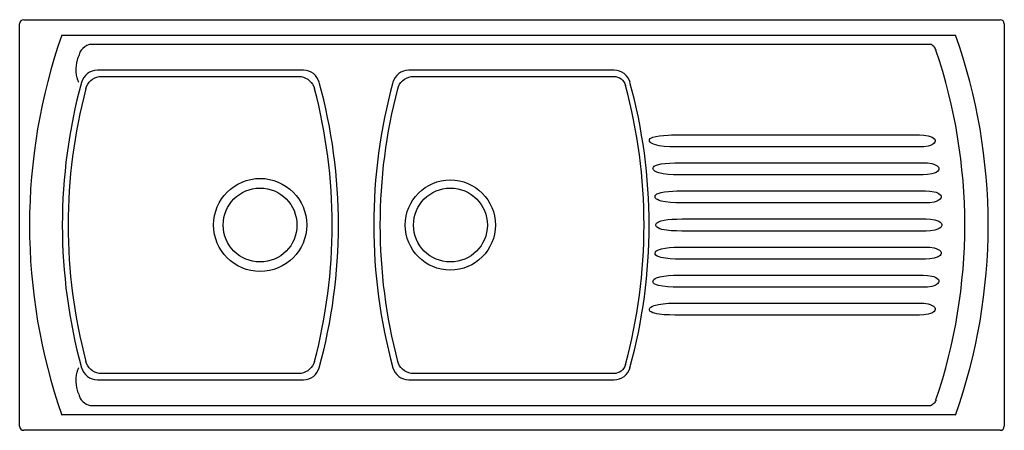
# Model space of a CAD drawing. Header units: millimetres. Extents: x 1327.53 to 1328.73, y 1492.64 to 1493.14.
import ezdxf

# ---------------------------------------------------------------- set-up
doc = ezdxf.new("R2010")
doc.units = ezdxf.units.MM
doc.layers.add('SANINDUSA', color=3, linetype='Continuous')

msp = doc.modelspace()

# ---------------------------------------------------------------- linework, layer by layer
at = {"layer": 'SANINDUSA'}
for p, q in [((1327.5346, 1492.6494), (1327.5346, 1493.1394)), ((1327.5396, 1493.1444), (1328.7296, 1493.1444)), ((1328.7346, 1493.1394), (1328.7346, 1492.6494)), ((1327.5862, 1493.1258), (1328.6752, 1493.1258)), ((1327.6208, 1493.1145), (1328.6446, 1493.1145)), ((1327.8805, 1493.0829), (1327.6293, 1493.0829)), ((1328.2592, 1493.0829), (1328.0088, 1493.0829)), ((1327.6345, 1493.0754), (1327.8747, 1493.0753)), ((1328.0146, 1493.0753), (1328.2586, 1493.0754)), ((1328.3331, 1493.0042), (1328.3338, 1493.0042)), ((1328.3338, 1493.0042), (1328.6313, 1493.0042)), ((1328.3353, 1492.9895), (1328.3335, 1492.9895)), ((1328.6313, 1492.9895), (1328.3353, 1492.9895)), ((1328.3377, 1492.9702), (1328.3382, 1492.9702)), ((1328.3382, 1492.9702), (1328.6358, 1492.9702)), ((1328.3391, 1492.9556), (1328.3381, 1492.9556)), ((1328.6358, 1492.9556), (1328.3391, 1492.9556)), ((1328.3406, 1492.936), (1328.3409, 1492.936)), ((1328.3409, 1492.936), (1328.6385, 1492.936)), ((1328.3413, 1492.9214), (1328.3408, 1492.9214)), ((1328.6385, 1492.9214), (1328.3413, 1492.9214)), ((1328.3418, 1492.9018), (1328.6394, 1492.9018)), ((1328.3418, 1492.9018), (1328.3418, 1492.9018)), ((1328.3418, 1492.8871), (1328.3418, 1492.8871)), ((1328.6394, 1492.8871), (1328.3418, 1492.8871)), ((1328.3408, 1492.8675), (1328.3413, 1492.8675)), ((1328.3413, 1492.8675), (1328.6385, 1492.8675)), ((1328.3409, 1492.8529), (1328.3406, 1492.8529)), ((1328.6385, 1492.8529), (1328.3409, 1492.8529)), ((1328.3381, 1492.8333), (1328.3391, 1492.8333)), ((1328.3391, 1492.8333), (1328.6358, 1492.8333)), ((1328.3382, 1492.8187), (1328.3377, 1492.8187)), ((1328.6358, 1492.8187), (1328.3382, 1492.8187)), ((1328.3335, 1492.7994), (1328.3353, 1492.7993)), ((1328.3353, 1492.7993), (1328.6313, 1492.7993)), ((1328.3338, 1492.7847), (1328.3331, 1492.7847)), ((1328.6313, 1492.7847), (1328.3338, 1492.7847)), ((1327.6293, 1492.706), (1327.8805, 1492.706)), ((1327.8747, 1492.7136), (1327.6345, 1492.7135)), ((1328.0088, 1492.706), (1328.2592, 1492.706)), ((1328.2586, 1492.7135), (1328.0146, 1492.7136)), ((1328.6446, 1492.6744), (1327.6208, 1492.6744)), ((1328.6752, 1492.6631), (1327.5862, 1492.6631)), ((1328.7296, 1492.6444), (1327.5396, 1492.6444))]:
    msp.add_line(p, q, dxfattribs=at)
at = {"layer": 'SANINDUSA', "flags": 128}
for points in [[(1327.6208, 1493.1145), (1327.6186, 1493.1139), (1327.6165, 1493.113)], [(1328.6514, 1493.1073), (1328.6508, 1493.1086), (1328.6502, 1493.1098), (1328.6494, 1493.1109), (1328.6486, 1493.1119), (1328.6477, 1493.1128), (1328.6467, 1493.1135), (1328.6456, 1493.1141), (1328.6446, 1493.1145)], [(1327.6066, 1493.0684), (1327.6066, 1493.0684), (1327.6066, 1493.0685), (1327.6065, 1493.0687), (1327.6062, 1493.0693), (1327.6055, 1493.071), (1327.6047, 1493.0737), (1327.604, 1493.0768), (1327.6036, 1493.0809), (1327.6036, 1493.0854), (1327.6039, 1493.0888), (1327.6044, 1493.0921), (1327.6061, 1493.0989)], [(1327.6152, 1493.0606), (1327.6162, 1493.0633), (1327.6175, 1493.0659), (1327.6192, 1493.0682), (1327.6212, 1493.0703), (1327.6235, 1493.0721), (1327.6261, 1493.0735), (1327.6288, 1493.0746), (1327.6316, 1493.0752), (1327.6345, 1493.0754)], [(1327.8747, 1493.0753), (1327.8776, 1493.0751), (1327.8804, 1493.0745), (1327.8831, 1493.0734), (1327.8857, 1493.072), (1327.888, 1493.0702), (1327.89, 1493.0681), (1327.8917, 1493.0658), (1327.893, 1493.0632), (1327.894, 1493.0604)], [(1327.9953, 1493.0604), (1327.9962, 1493.0632), (1327.9976, 1493.0658), (1327.9993, 1493.0681), (1328.0013, 1493.0702), (1328.0036, 1493.072), (1328.0061, 1493.0734), (1328.0089, 1493.0745), (1328.0117, 1493.0751), (1328.0146, 1493.0753)], [(1328.2586, 1493.0754), (1328.261, 1493.0752), (1328.2634, 1493.0746), (1328.2656, 1493.0737), (1328.2677, 1493.0723), (1328.2695, 1493.0707), (1328.271, 1493.0688), (1328.2722, 1493.0667), (1328.2731, 1493.0644)], [(1328.3335, 1492.9895), (1328.3268, 1492.9897), (1328.3202, 1492.9902), (1328.3141, 1492.991), (1328.3085, 1492.9923), (1328.3061, 1492.9932), (1328.3039, 1492.9946), (1328.3031, 1492.9953), (1328.3024, 1492.9964), (1328.3022, 1492.9969), (1328.3021, 1492.9975), (1328.3022, 1492.9981), (1328.3024, 1492.9987), (1328.3031, 1492.9997), (1328.3045, 1493.0006), (1328.3062, 1493.0014), (1328.31, 1493.0024), (1328.3144, 1493.0031), (1328.3194, 1493.0036), (1328.3249, 1493.004), (1328.3289, 1493.0041), (1328.3331, 1493.0042)], [(1328.6313, 1493.0042), (1328.6366, 1493.004), (1328.6418, 1493.0031), (1328.6444, 1493.0024), (1328.6468, 1493.0014), (1328.6485, 1493.0003), (1328.6499, 1492.9988), (1328.6504, 1492.9976), (1328.6505, 1492.9964), (1328.6501, 1492.9954), (1328.6492, 1492.9941), (1328.6471, 1492.9925), (1328.6445, 1492.9914), (1328.6419, 1492.9906), (1328.6366, 1492.9898), (1328.6313, 1492.9895)], [(1328.3381, 1492.9556), (1328.3315, 1492.9557), (1328.3249, 1492.9561), (1328.3189, 1492.9568), (1328.3134, 1492.9579), (1328.311, 1492.9588), (1328.3088, 1492.9599), (1328.3078, 1492.9607), (1328.3069, 1492.9617), (1328.3066, 1492.9623), (1328.3065, 1492.9629), (1328.3064, 1492.9636), (1328.3065, 1492.9641), (1328.3069, 1492.9648), (1328.3078, 1492.9659), (1328.3097, 1492.967), (1328.3119, 1492.9678), (1328.3164, 1492.9688), (1328.3215, 1492.9695), (1328.327, 1492.9699), (1328.3329, 1492.9701), (1328.3377, 1492.9702)], [(1328.6358, 1492.9702), (1328.6411, 1492.97), (1328.6463, 1492.9692), (1328.6489, 1492.9684), (1328.6513, 1492.9674), (1328.653, 1492.9663), (1328.6544, 1492.9648), (1328.6549, 1492.9637), (1328.6549, 1492.9624), (1328.6546, 1492.9614), (1328.6537, 1492.9601), (1328.6515, 1492.9585), (1328.649, 1492.9574), (1328.6463, 1492.9566), (1328.6411, 1492.9558), (1328.6358, 1492.9556)], [(1328.3408, 1492.9214), (1328.3343, 1492.9215), (1328.3278, 1492.9219), (1328.3219, 1492.9225), (1328.3163, 1492.9235), (1328.3139, 1492.9243), (1328.3118, 1492.9253), (1328.3108, 1492.9259), (1328.3099, 1492.9268), (1328.3093, 1492.9277), (1328.3091, 1492.9283), (1328.309, 1492.929), (1328.3091, 1492.9295), (1328.3093, 1492.9302), (1328.31, 1492.9312), (1328.3113, 1492.9322), (1328.3128, 1492.933), (1328.3164, 1492.9341), (1328.3206, 1492.9349), (1328.3255, 1492.9354), (1328.3308, 1492.9358), (1328.3356, 1492.936), (1328.3406, 1492.936)], [(1328.6385, 1492.936), (1328.6438, 1492.9358), (1328.649, 1492.935), (1328.6516, 1492.9343), (1328.654, 1492.9332), (1328.6557, 1492.9321), (1328.6571, 1492.9306), (1328.6576, 1492.9295), (1328.6576, 1492.9283), (1328.6573, 1492.9272), (1328.6564, 1492.9259), (1328.6542, 1492.9243), (1328.6517, 1492.9232), (1328.649, 1492.9224), (1328.6438, 1492.9216), (1328.6385, 1492.9214)], [(1328.3418, 1492.8871), (1328.3353, 1492.8872), (1328.3288, 1492.8875), (1328.3228, 1492.8881), (1328.3173, 1492.8891), (1328.3149, 1492.8898), (1328.3128, 1492.8908), (1328.3109, 1492.8921), (1328.3102, 1492.8932), (1328.31, 1492.8938), (1328.3099, 1492.8944), (1328.3099, 1492.895), (1328.3102, 1492.8957), (1328.3108, 1492.8966), (1328.3119, 1492.8976), (1328.3132, 1492.8984), (1328.3163, 1492.8995), (1328.3199, 1492.9003), (1328.3244, 1492.901), (1328.3294, 1492.9014), (1328.3354, 1492.9017), (1328.3418, 1492.9018)], [(1328.6394, 1492.9018), (1328.6447, 1492.9015), (1328.6499, 1492.9007), (1328.6525, 1492.9), (1328.6549, 1492.899), (1328.6566, 1492.8979), (1328.658, 1492.8963), (1328.6585, 1492.8952), (1328.6585, 1492.894), (1328.6582, 1492.8929), (1328.6573, 1492.8916), (1328.6551, 1492.8901), (1328.6526, 1492.8889), (1328.6499, 1492.8882), (1328.6447, 1492.8874), (1328.6394, 1492.8871)], [(1328.3406, 1492.8529), (1328.3341, 1492.853), (1328.3276, 1492.8533), (1328.3216, 1492.8539), (1328.3161, 1492.8549), (1328.3138, 1492.8555), (1328.3117, 1492.8565), (1328.3099, 1492.8578), (1328.3092, 1492.8589), (1328.309, 1492.8595), (1328.309, 1492.8601), (1328.3091, 1492.8607), (1328.3094, 1492.8614), (1328.3101, 1492.8624), (1328.3115, 1492.8635), (1328.3131, 1492.8643), (1328.317, 1492.8655), (1328.3214, 1492.8664), (1328.3266, 1492.8669), (1328.3323, 1492.8673), (1328.3365, 1492.8674), (1328.3408, 1492.8675)], [(1328.6385, 1492.8675), (1328.6438, 1492.8673), (1328.649, 1492.8665), (1328.6516, 1492.8657), (1328.654, 1492.8647), (1328.6557, 1492.8636), (1328.6571, 1492.8621), (1328.6576, 1492.861), (1328.6576, 1492.8597), (1328.6573, 1492.8587), (1328.6564, 1492.8574), (1328.6542, 1492.8558), (1328.6517, 1492.8547), (1328.649, 1492.8539), (1328.6438, 1492.8531), (1328.6385, 1492.8529)], [(1328.3377, 1492.8187), (1328.3311, 1492.8188), (1328.3246, 1492.8192), (1328.3186, 1492.8198), (1328.3131, 1492.8208), (1328.3108, 1492.8214), (1328.3088, 1492.8224), (1328.3079, 1492.823), (1328.3071, 1492.8238), (1328.3066, 1492.8246), (1328.3065, 1492.8252), (1328.3064, 1492.8258), (1328.3066, 1492.8264), (1328.3069, 1492.8271), (1328.3077, 1492.8281), (1328.3092, 1492.8292), (1328.3109, 1492.8301), (1328.315, 1492.8314), (1328.3198, 1492.8322), (1328.3253, 1492.8328), (1328.3313, 1492.8332), (1328.3381, 1492.8333)], [(1328.6358, 1492.8333), (1328.6411, 1492.8331), (1328.6463, 1492.8323), (1328.6489, 1492.8316), (1328.6513, 1492.8305), (1328.653, 1492.8294), (1328.6544, 1492.8279), (1328.6549, 1492.8268), (1328.6549, 1492.8256), (1328.6546, 1492.8245), (1328.6537, 1492.8232), (1328.6515, 1492.8216), (1328.649, 1492.8205), (1328.6463, 1492.8197), (1328.6411, 1492.8189), (1328.6358, 1492.8187)], [(1328.3331, 1492.7847), (1328.3265, 1492.7849), (1328.3199, 1492.7852), (1328.3139, 1492.7858), (1328.311, 1492.7863), (1328.3083, 1492.7869), (1328.3061, 1492.7875), (1328.3041, 1492.7885), (1328.3032, 1492.7891), (1328.3025, 1492.79), (1328.3022, 1492.7906), (1328.3021, 1492.7912), (1328.3022, 1492.7918), (1328.3023, 1492.7923), (1328.3027, 1492.7931), (1328.3038, 1492.7942), (1328.3058, 1492.7955), (1328.3081, 1492.7965), (1328.3132, 1492.7977), (1328.319, 1492.7986), (1328.3252, 1492.7991), (1328.3318, 1492.7993), (1328.3335, 1492.7994)], [(1328.6313, 1492.7993), (1328.6366, 1492.7991), (1328.6418, 1492.7983), (1328.6444, 1492.7976), (1328.6468, 1492.7965), (1328.6485, 1492.7954), (1328.6499, 1492.7939), (1328.6504, 1492.7928), (1328.6505, 1492.7916), (1328.6501, 1492.7905), (1328.6492, 1492.7892), (1328.6471, 1492.7876), (1328.6445, 1492.7865), (1328.6419, 1492.7858), (1328.6366, 1492.7849), (1328.6313, 1492.7847)], [(1327.6345, 1492.7135), (1327.6316, 1492.7137), (1327.6288, 1492.7143), (1327.6261, 1492.7154), (1327.6235, 1492.7168), (1327.6212, 1492.7186), (1327.6192, 1492.7206), (1327.6175, 1492.723), (1327.6162, 1492.7256), (1327.6152, 1492.7283)], [(1327.894, 1492.7284), (1327.893, 1492.7257), (1327.8917, 1492.7231), (1327.89, 1492.7208), (1327.888, 1492.7187), (1327.8857, 1492.7169), (1327.8831, 1492.7155), (1327.8804, 1492.7144), (1327.8776, 1492.7138), (1327.8747, 1492.7136)], [(1328.0146, 1492.7136), (1328.0117, 1492.7138), (1328.0089, 1492.7144), (1328.0061, 1492.7155), (1328.0036, 1492.7169), (1328.0013, 1492.7187), (1327.9993, 1492.7208), (1327.9976, 1492.7231), (1327.9962, 1492.7257), (1327.9953, 1492.7284)], [(1327.6061, 1492.69), (1327.6044, 1492.6966), (1327.6039, 1492.7), (1327.6036, 1492.7035), (1327.6036, 1492.7079), (1327.604, 1492.7121), (1327.6046, 1492.7152), (1327.6055, 1492.7179), (1327.6062, 1492.7196), (1327.6065, 1492.7202), (1327.6066, 1492.7204), (1327.6066, 1492.7205), (1327.6066, 1492.7205)], [(1328.2731, 1492.7245), (1328.2722, 1492.7222), (1328.271, 1492.7201), (1328.2695, 1492.7182), (1328.2677, 1492.7166), (1328.2656, 1492.7152), (1328.2634, 1492.7143), (1328.261, 1492.7137), (1328.2586, 1492.7135)], [(1328.6514, 1492.6816), (1328.6508, 1492.6803), (1328.6502, 1492.6791), (1328.6494, 1492.678), (1328.6486, 1492.677), (1328.6477, 1492.6761), (1328.6467, 1492.6754), (1328.6456, 1492.6748), (1328.6446, 1492.6744)], [(1327.6208, 1492.6744), (1327.6186, 1492.675), (1327.6165, 1492.6759)]]:
    msp.add_lwpolyline(points, dxfattribs=at)
at = {"layer": 'SANINDUSA'}
for centre, radius in [((1327.8277, 1492.8945), 0.0567), ((1328.0595, 1492.8944), 0.0549), ((1327.8276, 1492.8944), 0.045), ((1328.0596, 1492.8944), 0.045)]:
    msp.add_circle(centre, radius, dxfattribs=at)
for centre, radius, start, end in [((1327.5396, 1493.1394), 0.005, 90, 180), ((1328.7296, 1493.1394), 0.005, 0, 90), ((1328.2446, 1492.8944), 0.698, 160.6389, 199.3611), ((1328.0246, 1492.8944), 0.6904, 340.4195, 19.5805), ((1327.6286, 1493.0918), 0.0244, 119.8861, 147.5578), ((1328.2446, 1492.8944), 0.6705, 161.7091, 162.2448), ((1328.0246, 1492.8944), 0.6619, 341.2431, 18.7569), ((1327.6293, 1493.0629), 0.02, 90, 164.6894), ((1327.8805, 1493.063), 0.0199, 15.174, 90.1274), ((1328.0087, 1493.063), 0.0199, 89.8726, 164.826), ((1328.2592, 1493.0629), 0.02, 15.33, 90), ((1328.2446, 1492.8944), 0.658, 164.6894, 195.3106), ((1327.2646, 1492.8944), 0.6585, 344.6987, 15.3013), ((1328.6246, 1492.8944), 0.6585, 164.6987, 195.3013), ((1327.6449, 1492.8944), 0.6507, 344.8636, 15.1364), ((1327.6446, 1492.8944), 0.6572, 344.67, 15.33), ((1328.2444, 1492.8944), 0.6507, 165.2107, 194.7893), ((1327.2643, 1492.8944), 0.6512, 345.2305, 14.7695), ((1328.6249, 1492.8944), 0.6512, 165.2303, 194.7697), ((1327.6293, 1492.726), 0.02, 195.3106, 270), ((1327.8805, 1492.7259), 0.0199, 269.8726, 344.826), ((1328.0087, 1492.7259), 0.0199, 195.1919, 270.1095), ((1328.2592, 1492.726), 0.02, 270, 344.67), ((1328.2446, 1492.8944), 0.6705, 197.7552, 198.2909), ((1327.6286, 1492.6971), 0.0244, 212.4422, 240.1139), ((1327.5396, 1492.6494), 0.005, 180, 270), ((1328.7296, 1492.6494), 0.005, 270, 0)]:
    msp.add_arc(centre, radius, start, end, dxfattribs=at)

doc.saveas('drawing.dxf')
